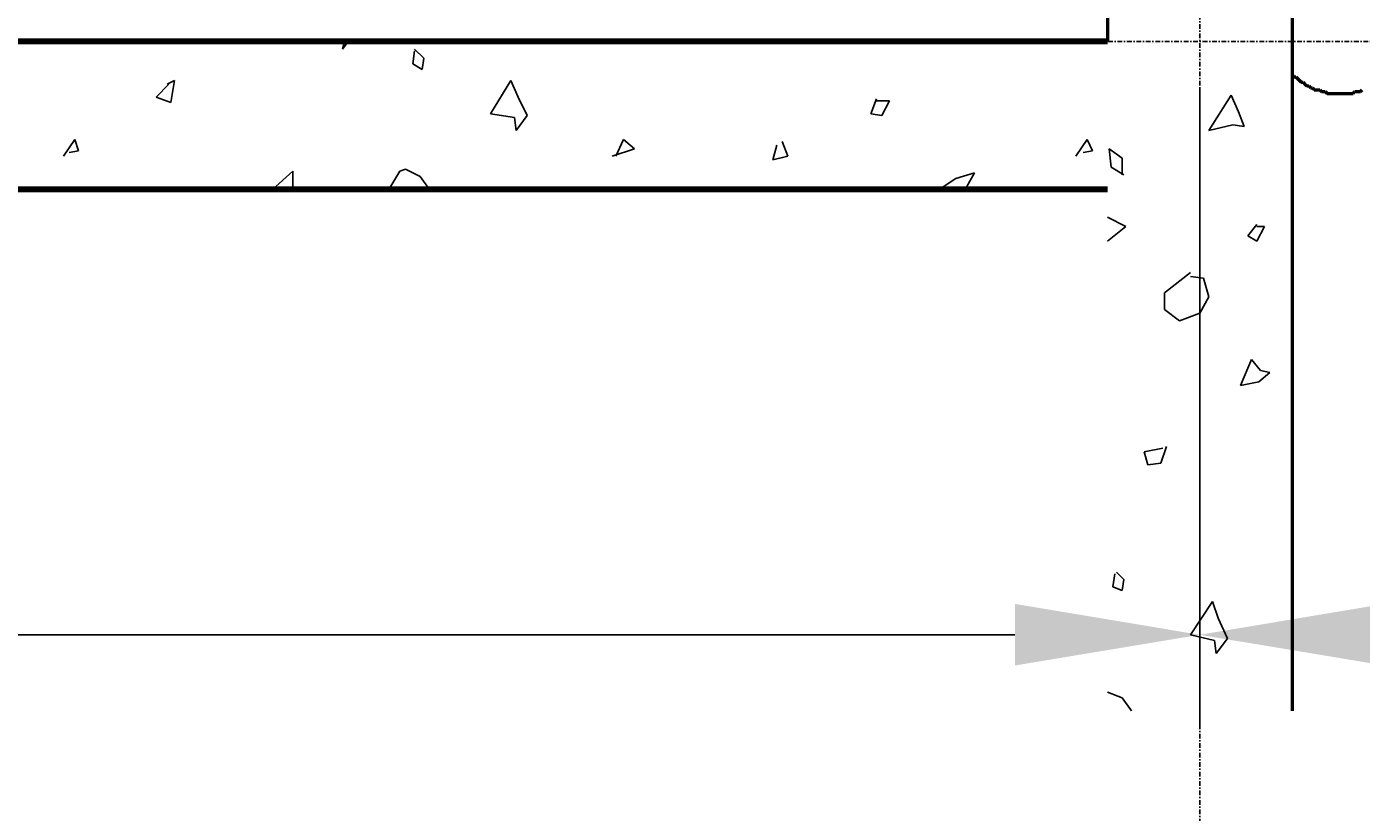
# Model space of a CAD drawing. Header units: millimetres. Extents: x 361 to 67326, y 666 to 56869.
# Tile 72 of 129: x 50871 to 52678, y 12929 to 13991. Entities that reach past the tile are written whole.
import ezdxf

# ---------------------------------------------------------------- set-up
doc = ezdxf.new("R2010")
doc.units = ezdxf.units.MM
doc.linetypes.add('DASHDOT', pattern=[25.4, 12.7, -6.35, 0, -6.35])
for name, color, linetype in [('maat', 1, 'Continuous'), ('stramien', 1, 'DASHDOT'), ('vanarris', 253, 'Continuous')]:
    doc.layers.add(name, color=color, linetype=linetype)
doc.styles.get("Standard").update_dxf_attribs({"font": 'arial.ttf'})
doc.dimstyles.new('Annotative', dxfattribs={"dimscale": 0, "dimtxt": 2, "dimasz": 2.5, "dimexe": 1.25, "dimexo": 0.625, "dimtad": 1, "dimdec": 0, "dimtxsty": 'Standard', "dimcen": 2.5, "dimadec": 0, "dimazin": 0, "dimtfac": 1, "dimtdec": 0, "dimtmove": 0, "dimatfit": 3, "dimfxl": 1, "dimarcsym": 0})

# ---------------------------------------------------------------- blocks, each defined once
blk = doc.blocks.new('*U72')
at = {"layer": 'stramien', "color": 1, "ltscale": 0.5}
blk.add_lwpolyline([(0, 21501.2), (0, -25501.2)], dxfattribs=at)
blk = doc.blocks.new('*U71')
at = {"layer": 'stramien', "color": 0, "linetype": 'ByBlock', "lineweight": -2, "transparency": 16777216}
blk.add_blockref('*U72', (43200, 0), dxfattribs=at)
blk = doc.blocks.new('*D422')
at = {"layer": 'Defpoints', "color": 0, "transparency": 16777216}
for p in [(45258.9, 13971.2), (52458.9, 13971.2), (52458.9, 13168.9)]:
    blk.add_point(p, dxfattribs=at)
at = {"layer": 'maat', "color": 0, "lineweight": -2, "transparency": 16777216}
for p, q in [((45258.9, 13908.7), (45258.9, 13043.9)), ((52458.9, 13908.7), (52458.9, 13043.9)), ((45508.9, 13168.9), (52208.9, 13168.9))]:
    blk.add_line(p, q, dxfattribs=at)
at = {"layer": 'maat', "color": 0, "transparency": 16777216}
for points in [[(45508.9, 13210.6), (45508.9, 13127.3), (45258.9, 13168.9)], [(52208.9, 13210.6), (52208.9, 13127.3), (52458.9, 13168.9)]]:
    blk.add_solid(points, dxfattribs=at)
at = {"layer": 'maat', "color": 0, "transparency": 16777216, "insert": (48858.9, 13333.6), "char_height": 200, "attachment_point": 5}
blk.add_mtext('7200', dxfattribs=at)
blk = doc.blocks.new('*D423')
at = {"layer": 'Defpoints', "color": 0, "transparency": 16777216}
for p in [(52458.9, 13971.2), (59658.9, 13971.2), (59658.9, 13168.9)]:
    blk.add_point(p, dxfattribs=at)
at = {"layer": 'maat', "color": 0, "lineweight": -2, "transparency": 16777216}
for p, q in [((52458.9, 13908.7), (52458.9, 13043.9)), ((59658.9, 13908.7), (59658.9, 13043.9)), ((52708.9, 13168.9), (59408.9, 13168.9))]:
    blk.add_line(p, q, dxfattribs=at)
at = {"layer": 'maat', "color": 0, "transparency": 16777216}
for points in [[(52708.9, 13210.6), (52708.9, 13127.3), (52458.9, 13168.9)], [(59408.9, 13210.6), (59408.9, 13127.3), (59658.9, 13168.9)]]:
    blk.add_solid(points, dxfattribs=at)
at = {"layer": 'maat', "color": 0, "transparency": 16777216, "insert": (56058.9, 13333.6), "char_height": 200, "attachment_point": 5}
blk.add_mtext('7200', dxfattribs=at)

msp = doc.modelspace()

# ---------------------------------------------------------------- linework, layer by layer
at = {"layer": 'stramien', "color": 1, "ltscale": 0.5}
msp.add_lwpolyline([(1736.5, 13971.2), (67326.2, 13971.2)], dxfattribs=at)
at = {"layer": 'vanarris', "lineweight": 50}
for p, q in [((52333.9, 18596.2), (52333.9, 13971.2)), ((52583.9, 18596.2), (52583.9, 13066.2)), ((52583.9, 13926.2), (52586.4, 13923.7)), ((52586.4, 13923.7), (52588.9, 13923.7)), ((52588.9, 13923.7), (52591.4, 13921.2)), ((52591.4, 13921.2), (52593.9, 13918.7)), ((52593.9, 13918.7), (52596.4, 13916.2)), ((52596.4, 13916.2), (52598.9, 13916.2)), ((52598.9, 13916.2), (52601.4, 13913.7)), ((52601.4, 13913.7), (52603.9, 13911.2)), ((52603.9, 13911.2), (52606.4, 13911.2)), ((52606.4, 13911.2), (52608.9, 13908.7)), ((52608.9, 13908.7), (52611.4, 13908.7)), ((52611.4, 13908.7), (52613.9, 13906.2)), ((52613.9, 13906.2), (52616.4, 13906.2)), ((52616.4, 13906.2), (52621.4, 13906.2)), ((52621.4, 13906.2), (52623.9, 13903.7)), ((52623.9, 13903.7), (52626.4, 13903.7)), ((52626.4, 13903.7), (52628.9, 13903.7)), ((52628.9, 13903.7), (52631.4, 13901.2)), ((52631.4, 13901.2), (52636.4, 13901.2)), ((52636.4, 13901.2), (52638.9, 13901.2)), ((52638.9, 13901.2), (52641.4, 13901.2)), ((52641.4, 13901.2), (52643.9, 13901.2)), ((52643.9, 13901.2), (52648.9, 13901.2)), ((52648.9, 13901.2), (52651.4, 13901.2)), ((52651.4, 13901.2), (52653.9, 13901.2)), ((52653.9, 13901.2), (52656.4, 13901.2)), ((52656.4, 13901.2), (52661.4, 13901.2)), ((52661.4, 13901.2), (52663.9, 13901.2)), ((52663.9, 13901.2), (52666.4, 13901.2)), ((52666.4, 13901.2), (52668.9, 13903.7)), ((52668.9, 13903.7), (52671.4, 13903.7)), ((52671.4, 13903.7), (52676.4, 13903.7)), ((52676.4, 13903.7), (52678.9, 13906.2))]:
    msp.add_line(p, q, dxfattribs=at)
at = {"layer": 'vanarris', "lineweight": 90}
for p, q in [((52333.9, 13971.2), (45683.9, 13971.2)), ((52333.9, 13771.2), (41783.9, 13771.2))]:
    msp.add_line(p, q, dxfattribs=at)
at = {"layer": 'vanarris', "lineweight": 25}
for p, q in [((51301.4, 13971.2), (51298.9, 13961.2)), ((51298.9, 13961.2), (51306.4, 13971.2)), ((51396.4, 13958.7), (51393.9, 13941.2)), ((51408.9, 13948.7), (51396.4, 13961.2)), ((51406.4, 13933.7), (51408.9, 13948.7)), ((51393.9, 13941.2), (51406.4, 13933.7)), ((51063.9, 13913.7), (51046.4, 13896.2)), ((51071.4, 13918.7), (51061.4, 13913.7)), ((51066.4, 13888.7), (51071.4, 13918.7)), ((51526.4, 13918.7), (51498.9, 13873.7)), ((51536.4, 13896.2), (51526.4, 13918.7)), ((51046.4, 13896.2), (51066.4, 13888.7)), ((51548.9, 13871.2), (51536.4, 13896.2)), ((52021.4, 13893.7), (52013.9, 13873.7)), ((52038.9, 13891.2), (52021.4, 13891.2)), ((52028.9, 13871.2), (52038.9, 13891.2)), ((52501.4, 13898.7), (52471.4, 13851.2)), ((52511.4, 13876.2), (52501.4, 13898.7)), ((51498.9, 13873.7), (51531.4, 13868.7)), ((52013.9, 13873.7), (52028.9, 13871.2)), ((52518.9, 13856.2), (52511.4, 13876.2)), ((51531.4, 13868.7), (51533.9, 13851.2)), ((51533.9, 13851.2), (51548.9, 13871.2)), ((52471.4, 13851.2), (52503.9, 13858.7)), ((52503.9, 13858.7), (52518.9, 13856.2)), ((50921.4, 13816.2), (50936.4, 13838.7)), ((50936.4, 13838.7), (50941.4, 13823.7)), ((51668.9, 13816.2), (51678.9, 13838.7)), ((51678.9, 13838.7), (51693.9, 13826.2)), ((51901.4, 13816.2), (51893.9, 13836.2)), ((52291.4, 13816.2), (52306.4, 13838.7)), ((52306.4, 13838.7), (52313.9, 13823.7)), ((50941.4, 13823.7), (50928.9, 13821.2)), ((51693.9, 13826.2), (51663.9, 13816.2)), ((51886.4, 13831.2), (51881.4, 13811.2)), ((52313.9, 13823.7), (52301.4, 13821.2)), ((52338.9, 13801.2), (52336.4, 13826.2)), ((52336.4, 13826.2), (52353.9, 13813.7)), ((51881.4, 13811.2), (51901.4, 13816.2)), ((52356.4, 13791.2), (52338.9, 13801.2)), ((52353.9, 13813.7), (52353.9, 13791.2)), ((51203.9, 13771.2), (51231.4, 13796.2)), ((51231.4, 13796.2), (51231.4, 13771.2)), ((51361.4, 13771.2), (51376.4, 13796.2)), ((51376.4, 13796.2), (51383.9, 13798.7)), ((51383.9, 13798.7), (51403.9, 13788.7)), ((51403.9, 13788.7), (51416.4, 13771.2)), ((52106.4, 13771.2), (52128.9, 13786.2)), ((52128.9, 13786.2), (52153.9, 13793.7)), ((52153.9, 13793.7), (52141.4, 13771.2)), ((52333.9, 13733.7), (52358.9, 13721.2)), ((52358.9, 13721.2), (52333.9, 13701.2)), ((52536.4, 13723.7), (52523.9, 13708.7)), ((52536.4, 13701.2), (52546.4, 13721.2)), ((52546.4, 13721.2), (52536.4, 13721.2)), ((52523.9, 13708.7), (52536.4, 13701.2)), ((52446.4, 13658.7), (52411.4, 13631.2)), ((52463.9, 13651.2), (52446.4, 13653.7)), ((52471.4, 13626.2), (52463.9, 13651.2)), ((52411.4, 13631.2), (52411.4, 13608.7)), ((52458.9, 13603.7), (52471.4, 13626.2)), ((52411.4, 13608.7), (52431.4, 13593.7)), ((52431.4, 13593.7), (52458.9, 13603.7)), ((52528.9, 13541.2), (52513.9, 13506.2)), ((52541.4, 13526.2), (52528.9, 13541.2)), ((52513.9, 13506.2), (52538.9, 13511.2)), ((52538.9, 13511.2), (52553.9, 13523.7)), ((52553.9, 13523.7), (52541.4, 13526.2)), ((52408.9, 13421.2), (52383.9, 13416.2)), ((52406.4, 13401.2), (52413.9, 13423.7)), ((52383.9, 13416.2), (52388.9, 13398.7)), ((52388.9, 13398.7), (52406.4, 13401.2)), ((52343.9, 13251.2), (52341.4, 13233.7)), ((52356.4, 13243.7), (52346.4, 13253.7)), ((52353.9, 13228.7), (52356.4, 13243.7)), ((52341.4, 13233.7), (52353.9, 13228.7)), ((52476.4, 13213.7), (52446.4, 13168.7)), ((52483.9, 13191.2), (52476.4, 13213.7)), ((52496.4, 13163.7), (52483.9, 13191.2)), ((52446.4, 13168.7), (52478.9, 13161.2)), ((52478.9, 13161.2), (52481.4, 13143.7)), ((52481.4, 13143.7), (52496.4, 13163.7)), ((52333.9, 13091.2), (52353.9, 13083.7)), ((52353.9, 13083.7), (52366.4, 13066.2))]:
    msp.add_line(p, q, dxfattribs=at)

# ---------------------------------------------------------------- block references
at = {"layer": 'stramien'}
msp.add_blockref('*U71', (9258.9, 34362.5), dxfattribs=at)

# ---------------------------------------------------------------- dimensions: what is measured, and where the dimension line sits
at = {"layer": 'maat'}
for base, p1, p2, picture, middle in [((52458.9, 13168.9), (45258.9, 13971.2), (52458.9, 13971.2), '*D422', (48858.9, 13333.6)), ((59658.9, 13168.9), (52458.9, 13971.2), (59658.9, 13971.2), '*D423', (56058.9, 13333.6))]:
    dim = msp.add_linear_dim(base=base, p1=p1, p2=p2, dimstyle='Annotative', dxfattribs=at)
    dim.commit()
    dim.dimension.update_dxf_attribs({"geometry": picture, "text_midpoint": middle})

doc.saveas('drawing.dxf')
